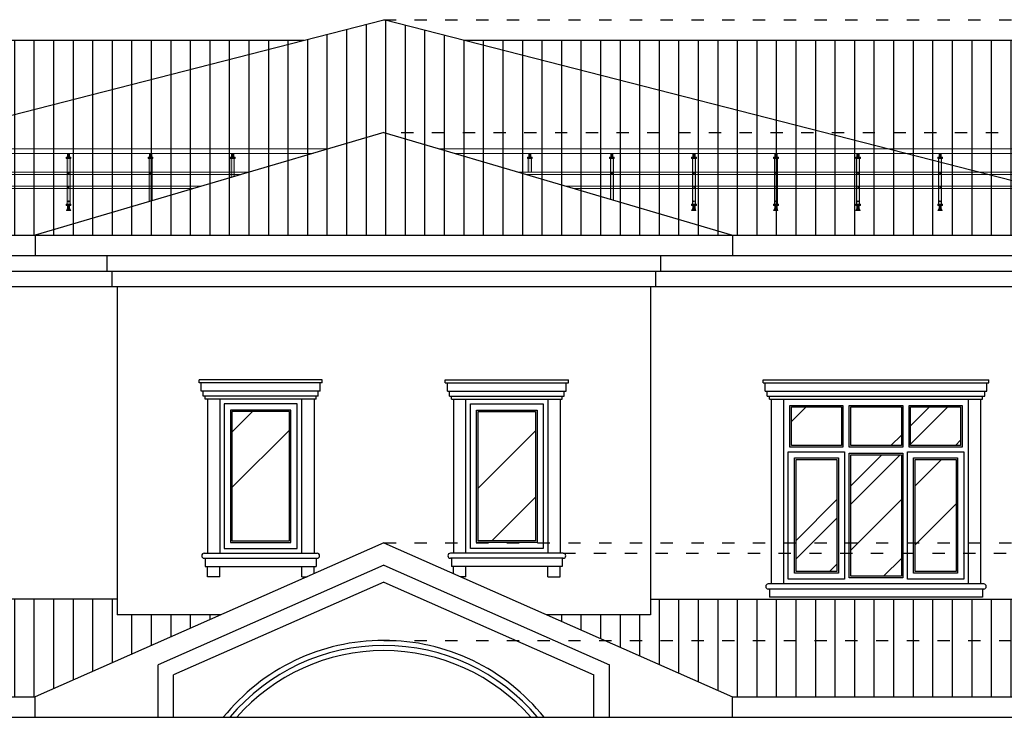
# Model space of a CAD drawing. Header units: millimetres. Extents: x 1112040 to 6903494, y -332921 to -150905.
# Tile 112 of 150: x 1897682 to 1907283, y -225828 to -219028. Entities that reach past the tile are written whole.
import ezdxf

# ---------------------------------------------------------------- set-up
doc = ezdxf.new("R2010")
doc.units = ezdxf.units.MM
doc.linetypes.add('ACAD_ISO03W100', pattern=[30, 12, -18])
doc.layers.add('PDF3_Geometry', color=7, linetype='Continuous')
doc.layers.add('PDF3_Solid Fills', color=7, linetype='Continuous', true_color=0xffffff)
doc.styles.get("Standard").update_dxf_attribs({"font": 'isocpeui.ttf'})

msp = doc.modelspace()

# ---------------------------------------------------------------- hatches: boundary and pattern name
h = msp.add_hatch()
h.set_pattern_fill('ANSI31', color=1, scale=60, angle=45, style=0)
h.set_pattern_definition([(90, (1883536.28, -187178.82), (-190.5, 4e-14), [])])
h.paths.add_polyline_path([(1900450.9, -219228.1), (1890212.6, -219228.1), (1890212.6, -220662.2), (1892031.8, -221128.1), (1893031.8, -221128.1)])
h.paths.add_polyline_path([(1901231.8, -220128.1), (1904631.8, -221128.1), (1909431.8, -221128.1), (1901231.8, -219028.1), (1893031.8, -221128.1), (1897831.8, -221128.1)])
h.paths.add_polyline_path([(1901231.8, -220128.1), (1897831.8, -221128.1), (1904631.8, -221128.1)])
h.paths.add_polyline_path([(1915339.5, -219228.1), (1902012.8, -219228.1), (1909431.8, -221128.1), (1915339.5, -221128.1)])
h.paths.add_polyline_path([(1914745, -225066.6), (1916067.3, -224665.4), (1915664.9, -224528.1), (1908631.8, -224528.1), (1908631.8, -224678.1), (1903831.8, -224678.1), (1903831.8, -224828.1), (1902818.5, -224828.1), (1904631.8, -225628.1), (1913431.8, -225628.1), (1915128.1, -225193.7)])
h.paths.add_polyline_path([(1899645.2, -224828.1), (1898631.8, -224828.1), (1898631.8, -224678.1), (1893831.8, -224678.1), (1893831.8, -224528.1), (1891231.8, -224528.1), (1891231.8, -224828.1), (1895031.8, -225628.1), (1897831.8, -225628.1)])
h = msp.add_hatch()
h.set_pattern_fill('AR-RROOF', color=4, scale=50, angle=45, style=0)
h.set_pattern_definition([(45, (1883536.3, -187178.8), (1077.63, 2873.682), [19050, -2540, 6350, -1270]), (45, (1884281.6, -185535.4), (-2092.4, 296.35), [3810, -419.1, 7620, -952.5]), (45, (1883222, -185966.5), (4068.056, 5271.41), [10160, -1778, 5080, -1270])])
h.paths.add_polyline_path([(1893056.8, -222803.1), (1892006.8, -222803.1), (1892006.8, -223178.8), (1893056.8, -223178.8)])
h.paths.add_polyline_path([(1892449.8, -223313.8), (1892051.8, -223313.8), (1892051.8, -224408.1), (1892449.8, -224408.1)])
h.paths.add_polyline_path([(1893011.8, -223313.8), (1892613.8, -223313.8), (1892613.8, -224408.1), (1893011.8, -224408.1)])
h.paths.add_polyline_path([(1893056.8, -227103.1), (1892006.8, -227103.1), (1892006.8, -227528.8), (1893056.8, -227528.8)])
h.paths.add_polyline_path([(1892449.8, -227663.8), (1892051.8, -227663.8), (1892051.8, -228908.1), (1892449.8, -228908.1)])
h.paths.add_polyline_path([(1893011.8, -227663.8), (1892613.8, -227663.8), (1892613.8, -228908.1), (1893011.8, -228908.1)])
h.paths.add_polyline_path([(1896094.8, -227103.1), (1895606.8, -227103.1), (1895606.8, -227528.8), (1896094.8, -227528.8)])
h.paths.add_polyline_path([(1896678.8, -227103.1), (1896184.8, -227103.1), (1896184.8, -227528.8), (1896678.8, -227528.8)])
h.paths.add_polyline_path([(1897256.8, -227103.1), (1896768.8, -227103.1), (1896768.8, -227528.8), (1897256.8, -227528.8)])
h.paths.add_polyline_path([(1897211.8, -227663.8), (1896813.8, -227663.8), (1896813.8, -228908.1), (1897211.8, -228908.1)])
h.paths.add_polyline_path([(1896678.8, -227618.8), (1896184.8, -227618.8), (1896184.8, -228928.1), (1896678.8, -228928.1)])
h.paths.add_polyline_path([(1896049.8, -227663.8), (1895651.8, -227663.8), (1895651.8, -228908.1), (1896049.8, -228908.1)])
h.paths.add_polyline_path([(1896049.8, -223313.8), (1895651.8, -223313.8), (1895651.8, -224408.1), (1896049.8, -224408.1)])
h.paths.add_polyline_path([(1896094.8, -222803.1), (1895606.8, -222803.1), (1895606.8, -223178.8), (1896094.8, -223178.8)])
h.paths.add_polyline_path([(1896678.8, -222803.1), (1896184.8, -222803.1), (1896184.8, -223178.8), (1896678.8, -223178.8)])
h.paths.add_polyline_path([(1896678.8, -223268.8), (1896184.8, -223268.8), (1896184.8, -224453.1), (1896678.8, -224453.1)])
h.paths.add_polyline_path([(1897211.8, -223313.8), (1896813.8, -223313.8), (1896813.8, -224408.1), (1897211.8, -224408.1)])
h.paths.add_polyline_path([(1897256.8, -222803.1), (1896768.8, -222803.1), (1896768.8, -223178.8), (1897256.8, -223178.8)])
h.paths.add_polyline_path([(1900311.8, -222848.1), (1899751.8, -222848.1), (1899751.8, -224108.1), (1900311.8, -224108.1)])
h.paths.add_polyline_path([(1902711.8, -222848.1), (1902151.8, -222848.1), (1902151.8, -224108.1), (1902711.8, -224108.1)])
h.paths.add_polyline_path([(1901916.8, -227103.1), (1900546.8, -227103.1), (1900546.8, -227528.8), (1901916.8, -227528.8)])
h.paths.add_polyline_path([(1900456.8, -227103.1), (1900106.8, -227103.1), (1900106.8, -227528.8), (1900456.8, -227528.8)])
h.paths.add_polyline_path([(1900456.8, -227618.8), (1900106.8, -227618.8), (1900106.8, -229203.4), (1900456.8, -229203.4)])
h.paths.add_polyline_path([(1900456.8, -229293.4), (1900106.8, -229293.4), (1900106.8, -229853.1), (1900456.8, -229853.1)])
h.paths.add_polyline_path([(1901141.8, -227663.8), (1900591.8, -227663.8), (1900591.8, -229203.4), (1901141.8, -229203.4)])
h.paths.add_polyline_path([(1901141.8, -229293.4), (1900591.8, -229293.4), (1900591.8, -229808.1), (1901141.8, -229808.1)])
h.paths.add_polyline_path([(1901871.8, -229293.4), (1901321.8, -229293.4), (1901321.8, -229808.1), (1901871.8, -229808.1)])
h.paths.add_polyline_path([(1901871.8, -227663.8), (1901321.8, -227663.8), (1901321.8, -229203.4), (1901871.8, -229203.4)])
h.paths.add_polyline_path([(1902356.8, -227103.1), (1902006.8, -227103.1), (1902006.8, -227528.8), (1902356.8, -227528.8)])
h.paths.add_polyline_path([(1902356.8, -227618.8), (1902006.8, -227618.8), (1902006.8, -229203.4), (1902356.8, -229203.4)])
h.paths.add_polyline_path([(1902356.8, -229293.4), (1902006.8, -229293.4), (1902006.8, -229853.1), (1902356.8, -229853.1)])
h.paths.add_polyline_path([(1905649.8, -227663.8), (1905251.8, -227663.8), (1905251.8, -228908.1), (1905649.8, -228908.1)])
h.paths.add_polyline_path([(1905694.8, -227103.1), (1905206.8, -227103.1), (1905206.8, -227528.8), (1905694.8, -227528.8)])
h.paths.add_polyline_path([(1906278.8, -227103.1), (1905784.8, -227103.1), (1905784.8, -227528.8), (1906278.8, -227528.8)])
h.paths.add_polyline_path([(1906856.8, -227103.1), (1906368.8, -227103.1), (1906368.8, -227528.8), (1906856.8, -227528.8)])
h.paths.add_polyline_path([(1906811.8, -227663.8), (1906413.8, -227663.8), (1906413.8, -228908.1), (1906811.8, -228908.1)])
h.paths.add_polyline_path([(1906278.8, -227618.8), (1905784.8, -227618.8), (1905784.8, -228928.1), (1906278.8, -228928.1)])
h.paths.add_polyline_path([(1905649.8, -223313.8), (1905251.8, -223313.8), (1905251.8, -224408.1), (1905649.8, -224408.1)])
h.paths.add_polyline_path([(1905694.8, -222803.1), (1905206.8, -222803.1), (1905206.8, -223178.8), (1905694.8, -223178.8)])
h.paths.add_polyline_path([(1906278.8, -222803.1), (1905784.8, -222803.1), (1905784.8, -223178.8), (1906278.8, -223178.8)])
h.paths.add_polyline_path([(1906856.8, -222803.1), (1906368.8, -222803.1), (1906368.8, -223178.8), (1906856.8, -223178.8)])
h.paths.add_polyline_path([(1906811.8, -223313.8), (1906413.8, -223313.8), (1906413.8, -224408.1), (1906811.8, -224408.1)])
h.paths.add_polyline_path([(1906278.8, -223268.8), (1905784.8, -223268.8), (1905784.8, -224453.1), (1906278.8, -224453.1)])
h.paths.add_polyline_path([(1910456.8, -222803.1), (1909406.8, -222803.1), (1909406.8, -223178.8), (1910456.8, -223178.8)])
h.paths.add_polyline_path([(1909849.8, -223313.8), (1909451.8, -223313.8), (1909451.8, -224408.1), (1909849.8, -224408.1)])
h.paths.add_polyline_path([(1910411.8, -223313.8), (1910013.8, -223313.8), (1910013.8, -224408.1), (1910411.8, -224408.1)])
h.paths.add_polyline_path([(1910456.8, -227103.1), (1909406.8, -227103.1), (1909406.8, -227528.8), (1910456.8, -227528.8)])
h.paths.add_polyline_path([(1909849.8, -227663.8), (1909451.8, -227663.8), (1909451.8, -228908.1), (1909849.8, -228908.1)])
h.paths.add_polyline_path([(1910411.8, -227663.8), (1910013.8, -227663.8), (1910013.8, -228908.1), (1910411.8, -228908.1)])

# ---------------------------------------------------------------- linework, layer by layer
for p, q in [((1893031.8, -221128.1), (1901231.8, -219028.1)), ((1909431.8, -221128.1), (1901231.8, -219028.1)), ((1890212.6, -219228.1), (1900450.9, -219228.1)), ((1902012.8, -219228.1), (1915339.5, -219228.1)), ((1901231.8, -220128.1), (1897831.8, -221128.1)), ((1901231.8, -220128.1), (1904631.8, -221128.1)), ((1892031.8, -221128.1), (1915339.5, -221128.1)), ((1897831.8, -221128.1), (1897831.8, -221328.1)), ((1904631.8, -221128.1), (1904631.8, -221328.1)), ((1892031.8, -221328.1), (1915339.5, -221328.1)), ((1898531.8, -221328.1), (1898531.8, -221478.1)), ((1903931.8, -221328.1), (1903931.8, -221478.1)), ((1891331.8, -221478.1), (1915339.5, -221478.1)), ((1898581.8, -221478.1), (1898581.8, -221628.1)), ((1903881.8, -221478.1), (1903881.8, -221628.1)), ((1891281.8, -221628.1), (1915339.5, -221628.1)), ((1898631.8, -221628.1), (1898631.8, -224828.1)), ((1903831.8, -221628.1), (1903831.8, -224828.1)), ((1900631.8, -222538.1), (1899431.8, -222538.1)), ((1899431.8, -222568.1), (1899431.8, -222538.1)), ((1900631.8, -222568.1), (1900631.8, -222538.1)), ((1901831.8, -222538.1), (1903031.8, -222538.1)), ((1901831.8, -222568.1), (1901831.8, -222538.1)), ((1903031.8, -222568.1), (1903031.8, -222538.1)), ((1904931.8, -222538.1), (1907131.8, -222538.1)), ((1904931.8, -222568.1), (1904931.8, -222538.1)), ((1907131.8, -222568.1), (1907131.8, -222538.1)), ((1900631.8, -222568.1), (1899431.8, -222568.1)), ((1899451.8, -222648.1), (1899451.8, -222568.1)), ((1900611.8, -222648.1), (1900611.8, -222568.1)), ((1901831.8, -222568.1), (1903031.8, -222568.1)), ((1901851.8, -222648.1), (1901851.8, -222568.1)), ((1903011.8, -222648.1), (1903011.8, -222568.1)), ((1904931.8, -222568.1), (1907131.8, -222568.1)), ((1904951.8, -222648.1), (1904951.8, -222568.1)), ((1907111.8, -222648.1), (1907111.8, -222568.1)), ((1900611.8, -222648.1), (1899451.8, -222648.1)), ((1899471.8, -222698.1), (1899471.8, -222648.1)), ((1900591.8, -222698.1), (1899471.8, -222698.1)), ((1899491.8, -222728.1), (1899491.8, -222698.1)), ((1900571.8, -222728.1), (1899491.8, -222728.1)), ((1899511.8, -222728.1), (1899511.8, -224228.1)), ((1899631.8, -222728.1), (1899631.8, -224228.1)), ((1900431.8, -224228.1), (1900431.8, -222728.1)), ((1900551.8, -222728.1), (1900551.8, -224228.1)), ((1900571.8, -222728.1), (1900571.8, -222698.1)), ((1900591.8, -222698.1), (1900591.8, -222648.1)), ((1901851.8, -222648.1), (1903011.8, -222648.1)), ((1901871.8, -222698.1), (1901871.8, -222648.1)), ((1901871.8, -222698.1), (1902991.8, -222698.1)), ((1901891.8, -222728.1), (1901891.8, -222698.1)), ((1901891.8, -222728.1), (1902971.8, -222728.1)), ((1901911.8, -222728.1), (1901911.8, -224228.1)), ((1902031.8, -224228.1), (1902031.8, -222728.1)), ((1902831.8, -222728.1), (1902831.8, -224228.1)), ((1902951.8, -222728.1), (1902951.8, -224228.1)), ((1902971.8, -222728.1), (1902971.8, -222698.1)), ((1902991.8, -222698.1), (1902991.8, -222648.1)), ((1904951.8, -222648.1), (1907111.8, -222648.1)), ((1904971.8, -222698.1), (1904971.8, -222648.1)), ((1904971.8, -222698.1), (1907091.8, -222698.1)), ((1904991.8, -222728.1), (1904991.8, -222698.1)), ((1904991.8, -222728.1), (1907071.8, -222728.1)), ((1905011.8, -224528.1), (1905011.8, -222728.1)), ((1905131.8, -224528.1), (1905131.8, -222728.1)), ((1906931.8, -222728.1), (1906931.8, -224528.1)), ((1907051.8, -222728.1), (1907051.8, -224528.1)), ((1907071.8, -222728.1), (1907071.8, -222698.1)), ((1907091.8, -222698.1), (1907091.8, -222648.1)), ((1901231.8, -224128.1), (1897831.8, -225628.1)), ((1901231.8, -224128.1), (1904631.8, -225628.1)), ((1899481.8, -224228.1), (1900581.8, -224228.1)), ((1899481.8, -224278.1), (1900581.8, -224278.1)), ((1899491.8, -224278.1), (1899491.8, -224358.1)), ((1900571.8, -224278.1), (1900571.8, -224358.1)), ((1902981.8, -224228.1), (1901881.8, -224228.1)), ((1902981.8, -224278.1), (1901881.8, -224278.1)), ((1901891.8, -224278.1), (1901891.8, -224358.1)), ((1902971.8, -224278.1), (1902971.8, -224358.1)), ((1901231.8, -224346.7), (1899031.8, -225317.3)), ((1899491.8, -224358.1), (1900571.8, -224358.1)), ((1899511.8, -224458.1), (1899511.8, -224358.1)), ((1899631.8, -224458.1), (1899631.8, -224358.1)), ((1900431.8, -224458.1), (1900431.8, -224358.1)), ((1900551.8, -224428.1), (1900551.8, -224358.1)), ((1901231.8, -224346.7), (1903431.8, -225317.3)), ((1902971.8, -224358.1), (1901891.8, -224358.1)), ((1901911.8, -224428.1), (1901911.8, -224358.1)), ((1902031.8, -224458.1), (1902031.8, -224358.1)), ((1902831.8, -224458.1), (1902831.8, -224358.1)), ((1902951.8, -224458.1), (1902951.8, -224358.1)), ((1899631.8, -224458.1), (1899511.8, -224458.1)), ((1900431.8, -224458.1), (1900483.8, -224458.1)), ((1902031.8, -224458.1), (1901979.8, -224458.1)), ((1902831.8, -224458.1), (1902951.8, -224458.1)), ((1901231.8, -224510.6), (1899181.8, -225415)), ((1901231.8, -224510.6), (1903281.8, -225415)), ((1907081.8, -224528.1), (1904981.8, -224528.1)), ((1907081.8, -224578.1), (1904981.8, -224578.1)), ((1904991.8, -224578.1), (1904991.8, -224658.1)), ((1907071.8, -224658.1), (1904991.8, -224658.1)), ((1907071.8, -224578.1), (1907071.8, -224658.1)), ((1898631.8, -224678.1), (1893831.8, -224678.1)), ((1903831.8, -224678.1), (1908631.8, -224678.1)), ((1899645.2, -224828.1), (1898631.8, -224828.1)), ((1903831.8, -224828.1), (1902818.5, -224828.1)), ((1899031.8, -225828.1), (1899031.8, -225317.3)), ((1903431.8, -225828.1), (1903431.8, -225317.3)), ((1899181.8, -225828.1), (1899181.8, -225415)), ((1903281.8, -225828.1), (1903281.8, -225415)), ((1895031.8, -225628.1), (1897831.8, -225628.1)), ((1897831.8, -225828.1), (1897831.8, -225628.1)), ((1904631.8, -225828.1), (1904631.8, -225628.1)), ((1904631.8, -225628.1), (1913431.8, -225628.1)), ((1895031.8, -225828.1), (1914131.8, -225828.1))]:
    msp.add_line(p, q)
at = {"color": 6, "linetype": 'ACAD_ISO03W100', "ltscale": 10}
for p, q in [((1901231.8, -219028.1), (1915868.7, -219028.1)), ((1901401.8, -220128.1), (1915868.7, -220128.1)), ((1901231.8, -224128.1), (1915590.2, -224128.1)), ((1902981.8, -224228.1), (1916614.5, -224228.1)), ((1901231.8, -225078.1), (1917129.4, -225078.1))]:
    msp.add_line(p, q, dxfattribs=at)
for points in [[(1900431.8, -222728.1), (1899631.8, -222728.1), (1899631.8, -224228.1), (1900431.8, -224228.1)], [(1902031.8, -222728.1), (1902831.8, -222728.1), (1902831.8, -224228.1), (1902031.8, -224228.1)], [(1905131.8, -222728.1), (1906931.8, -222728.1), (1906931.8, -224528.1), (1905131.8, -224528.1)], [(1900386.8, -222773.1), (1899676.8, -222773.1), (1899676.8, -224183.1), (1900386.8, -224183.1)], [(1900326.8, -222833.1), (1899736.8, -222833.1), (1899736.8, -224123.1), (1900326.8, -224123.1)], [(1902076.8, -222773.1), (1902786.8, -222773.1), (1902786.8, -224183.1), (1902076.8, -224183.1)], [(1902136.8, -222833.1), (1902726.8, -222833.1), (1902726.8, -224123.1), (1902136.8, -224123.1)], [(1905191.8, -222788.1), (1905709.8, -222788.1), (1905709.8, -223193.8), (1905191.8, -223193.8)], [(1905206.8, -222803.1), (1905694.8, -222803.1), (1905694.8, -223178.8), (1905206.8, -223178.8)], [(1905769.8, -222788.1), (1906293.8, -222788.1), (1906293.8, -223193.8), (1905769.8, -223193.8)], [(1905784.8, -222803.1), (1906278.8, -222803.1), (1906278.8, -223178.8), (1905784.8, -223178.8)], [(1906353.8, -222788.1), (1906871.8, -222788.1), (1906871.8, -223193.8), (1906353.8, -223193.8)], [(1906368.8, -222803.1), (1906856.8, -222803.1), (1906856.8, -223178.8), (1906368.8, -223178.8)], [(1900311.8, -222848.1), (1899751.8, -222848.1), (1899751.8, -224108.1), (1900311.8, -224108.1)], [(1902151.8, -222848.1), (1902711.8, -222848.1), (1902711.8, -224108.1), (1902151.8, -224108.1)], [(1905176.8, -223238.8), (1905724.8, -223238.8), (1905724.8, -224483.1), (1905176.8, -224483.1)], [(1905236.8, -223298.8), (1905664.8, -223298.8), (1905664.8, -224423.1), (1905236.8, -224423.1)], [(1905251.8, -223313.8), (1905649.8, -223313.8), (1905649.8, -224408.1), (1905251.8, -224408.1)], [(1905769.8, -223253.8), (1906293.8, -223253.8), (1906293.8, -224468.1), (1905769.8, -224468.1)], [(1905784.8, -223268.8), (1906278.8, -223268.8), (1906278.8, -224453.1), (1905784.8, -224453.1)], [(1906338.8, -223238.8), (1906886.8, -223238.8), (1906886.8, -224483.1), (1906338.8, -224483.1)], [(1906398.8, -223298.8), (1906826.8, -223298.8), (1906826.8, -224423.1), (1906398.8, -224423.1)], [(1906413.8, -223313.8), (1906811.8, -223313.8), (1906811.8, -224408.1), (1906413.8, -224408.1)]]:
    msp.add_lwpolyline(points, close=True)
for centre, radius, start, end in [((1899481.8, -224253.1), 25, 90, 270), ((1900581.8, -224253.1), 25, 270, 90), ((1901881.8, -224253.1), 25, 90, 270), ((1902981.8, -224253.1), 25, 270, 90), ((1904981.8, -224553.1), 25, 90, 270), ((1907081.8, -224553.1), 25, 270, 90), ((1901231.8, -227085.2), 2007.1, 38.7802, 141.2198), ((1901231.8, -227085.2), 1957.1, 39.96621, 140.03379), ((1901231.8, -227085.2), 1907.1, 41.23706, 138.76294)]:
    msp.add_arc(centre, radius, start, end)
at = {"layer": 'PDF3_Geometry', "color": 162, "lineweight": 20, "true_color": 0x0037dd}
for points in [[(1900686.9, -220288.3), (1896907.2, -220288.3), (1891060.7, -220288.3), (1891052.3, -220292.6), (1891043.8, -220296.8), (1891039.6, -220305.3), (1891039.6, -220309.5), (1891039.6, -220318), (1891043.8, -220326.4), (1891052.3, -220330.7), (1891060.7, -220330.7), (1897207.8, -220330.7), (1900543, -220330.7)], [(1901776.7, -220288.3), (1905507.6, -220288.3), (1915339.5, -220288.3)], [(1915339.5, -220330.7), (1905207, -220330.7), (1901920.7, -220330.7)], [(1898973.1, -220792.4), (1898973.1, -220381.5), (1898960.4, -220381.5), (1898943.5, -220381.5), (1898943.5, -220801.1)], [(1898943.5, -220801.1), (1898943.5, -220381.5), (1898973.1, -220381.5), (1898973.1, -220792.4)], [(1899773.2, -220557.1), (1899773.2, -220381.5), (1899756.3, -220381.5), (1899743.6, -220381.5), (1899743.6, -220565.8)], [(1899743.6, -220565.8), (1899743.6, -220381.5), (1899773.2, -220381.5), (1899773.2, -220557.1)], [(1902641.5, -220514.6), (1902641.5, -220381.5), (1902658.5, -220381.5), (1902671.2, -220381.5), (1902671.2, -220514.6)], [(1902671.2, -220514.6), (1902671.2, -220381.5), (1902641.5, -220381.5), (1902641.5, -220514.6)], [(1903441.7, -220778), (1903441.7, -220381.5), (1903454.4, -220381.5), (1903471.3, -220381.5), (1903471.3, -220786.7)], [(1903471.3, -220786.7), (1903471.3, -220381.5), (1903441.7, -220381.5), (1903441.7, -220778)], [(1891060.7, -220514.6), (1899917.6, -220514.6)], [(1915339.5, -220514.6), (1902546, -220514.6)], [(1899845.7, -220535.8), (1891060.7, -220535.8)], [(1902618, -220535.8), (1915339.5, -220535.8)], [(1891060.7, -220651.3), (1899452.9, -220651.3)], [(1899380.9, -220672.5), (1891060.7, -220672.5)], [(1915339.5, -220651.3), (1903010.8, -220651.3)], [(1903082.8, -220672.5), (1915339.5, -220672.5)]]:
    msp.add_lwpolyline(points, dxfattribs=at)
for points in [[(1898168.8, -220330.7), (1898147.6, -220330.7), (1898147.6, -220368.8), (1898160.3, -220368.8), (1898168.8, -220368.8)], [(1898168.8, -220368.8), (1898147.6, -220368.8), (1898147.6, -220330.7), (1898168.8, -220330.7)], [(1898968.9, -220330.7), (1898947.7, -220330.7), (1898947.7, -220368.8), (1898956.2, -220368.8), (1898968.9, -220368.8)], [(1898968.9, -220368.8), (1898947.7, -220368.8), (1898947.7, -220330.7), (1898968.9, -220330.7)], [(1899769, -220330.7), (1899747.8, -220330.7), (1899747.8, -220368.8), (1899756.3, -220368.8), (1899769, -220368.8)], [(1899769, -220368.8), (1899747.8, -220368.8), (1899747.8, -220330.7), (1899769, -220330.7)], [(1902645.8, -220330.7), (1902666.9, -220330.7), (1902666.9, -220368.8), (1902658.5, -220368.8), (1902645.8, -220368.8)], [(1902645.8, -220368.8), (1902666.9, -220368.8), (1902666.9, -220330.7), (1902645.8, -220330.7)], [(1903445.9, -220330.7), (1903467.1, -220330.7), (1903467.1, -220368.8), (1903458.6, -220368.8), (1903445.9, -220368.8)], [(1903445.9, -220368.8), (1903467.1, -220368.8), (1903467.1, -220330.7), (1903445.9, -220330.7)], [(1904246, -220330.7), (1904267.2, -220330.7), (1904267.2, -220368.8), (1904254.5, -220368.8), (1904246, -220368.8)], [(1904246, -220368.8), (1904267.2, -220368.8), (1904267.2, -220330.7), (1904246, -220330.7)], [(1905046.2, -220330.7), (1905067.3, -220330.7), (1905067.3, -220368.8), (1905054.6, -220368.8), (1905046.2, -220368.8)], [(1905046.2, -220368.8), (1905067.3, -220368.8), (1905067.3, -220330.7), (1905046.2, -220330.7)], [(1905846.3, -220330.7), (1905867.5, -220330.7), (1905867.5, -220368.8), (1905854.8, -220368.8), (1905846.3, -220368.8)], [(1905846.3, -220368.8), (1905867.5, -220368.8), (1905867.5, -220330.7), (1905846.3, -220330.7)], [(1906646.4, -220330.7), (1906667.6, -220330.7), (1906667.6, -220368.8), (1906654.9, -220368.8), (1906646.4, -220368.8)], [(1906646.4, -220368.8), (1906667.6, -220368.8), (1906667.6, -220330.7), (1906646.4, -220330.7)], [(1898181.5, -220368.8), (1898160.3, -220368.8), (1898134.9, -220368.8), (1898134.9, -220381.5), (1898160.3, -220381.5), (1898173, -220381.5), (1898181.5, -220381.5)], [(1898134.9, -220381.5), (1898134.9, -220368.8), (1898181.5, -220368.8), (1898181.5, -220381.5)], [(1898173, -220381.5), (1898160.3, -220381.5), (1898143.4, -220381.5), (1898143.4, -220826), (1898160.3, -220826), (1898173, -220826)], [(1898143.4, -220826), (1898143.4, -220381.5), (1898173, -220381.5), (1898173, -220826)], [(1898981.6, -220368.8), (1898960.4, -220368.8), (1898956.2, -220368.8), (1898935, -220368.8), (1898935, -220381.5), (1898956.2, -220381.5), (1898973.1, -220381.5), (1898981.6, -220381.5)], [(1898935, -220381.5), (1898935, -220368.8), (1898981.6, -220368.8), (1898981.6, -220381.5)], [(1899781.7, -220368.8), (1899756.3, -220368.8), (1899735.1, -220368.8), (1899735.1, -220381.5), (1899756.3, -220381.5), (1899773.2, -220381.5), (1899781.7, -220381.5)], [(1899735.1, -220381.5), (1899735.1, -220368.8), (1899781.7, -220368.8), (1899781.7, -220381.5)], [(1902633.1, -220368.8), (1902658.5, -220368.8), (1902679.6, -220368.8), (1902679.6, -220381.5), (1902658.5, -220381.5), (1902641.5, -220381.5), (1902633.1, -220381.5)], [(1902679.6, -220381.5), (1902679.6, -220368.8), (1902633.1, -220368.8), (1902633.1, -220381.5)], [(1903433.2, -220368.8), (1903454.4, -220368.8), (1903458.6, -220368.8), (1903479.8, -220368.8), (1903479.8, -220381.5), (1903458.6, -220381.5), (1903441.7, -220381.5), (1903433.2, -220381.5)], [(1903479.8, -220381.5), (1903479.8, -220368.8), (1903433.2, -220368.8), (1903433.2, -220381.5)], [(1904233.3, -220368.8), (1904254.5, -220368.8), (1904279.9, -220368.8), (1904279.9, -220381.5), (1904254.5, -220381.5), (1904241.8, -220381.5), (1904233.3, -220381.5)], [(1904279.9, -220381.5), (1904279.9, -220368.8), (1904233.3, -220368.8), (1904233.3, -220381.5)], [(1904241.8, -220381.5), (1904254.5, -220381.5), (1904271.4, -220381.5), (1904271.4, -220826), (1904254.5, -220826), (1904241.8, -220826)], [(1904271.4, -220826), (1904271.4, -220381.5), (1904241.8, -220381.5), (1904241.8, -220826)], [(1905033.5, -220368.8), (1905054.6, -220368.8), (1905080, -220368.8), (1905080, -220381.5), (1905054.6, -220381.5), (1905041.9, -220381.5), (1905033.5, -220381.5)], [(1905080, -220381.5), (1905080, -220368.8), (1905033.5, -220368.8), (1905033.5, -220381.5)], [(1905041.9, -220381.5), (1905054.6, -220381.5), (1905071.6, -220381.5), (1905071.6, -220826), (1905054.6, -220826), (1905041.9, -220826)], [(1905071.6, -220826), (1905071.6, -220381.5), (1905041.9, -220381.5), (1905041.9, -220826)], [(1905833.6, -220368.8), (1905854.8, -220368.8), (1905880.2, -220368.8), (1905880.2, -220381.5), (1905854.8, -220381.5), (1905842.1, -220381.5), (1905833.6, -220381.5)], [(1905880.2, -220381.5), (1905880.2, -220368.8), (1905833.6, -220368.8), (1905833.6, -220381.5)], [(1905842.1, -220381.5), (1905854.8, -220381.5), (1905871.7, -220381.5), (1905871.7, -220826), (1905854.8, -220826), (1905842.1, -220826)], [(1905871.7, -220826), (1905871.7, -220381.5), (1905842.1, -220381.5), (1905842.1, -220826)], [(1906633.7, -220368.8), (1906654.9, -220368.8), (1906680.3, -220368.8), (1906680.3, -220381.5), (1906654.9, -220381.5), (1906642.2, -220381.5), (1906633.7, -220381.5)], [(1906680.3, -220381.5), (1906680.3, -220368.8), (1906633.7, -220368.8), (1906633.7, -220381.5)], [(1906642.2, -220381.5), (1906654.9, -220381.5), (1906671.8, -220381.5), (1906671.8, -220826), (1906654.9, -220826), (1906642.2, -220826)], [(1906671.8, -220826), (1906671.8, -220381.5), (1906642.2, -220381.5), (1906642.2, -220826)], [(1898181.5, -220826), (1898160.3, -220826), (1898134.9, -220826), (1898134.9, -220838.7), (1898160.3, -220838.7), (1898168.8, -220838.7), (1898181.5, -220838.7)], [(1898134.9, -220838.7), (1898134.9, -220826), (1898181.5, -220826), (1898181.5, -220838.7)], [(1898168.8, -220864.1), (1898160.3, -220864.1), (1898147.6, -220864.1), (1898139.1, -220889.5), (1898160.3, -220889.5), (1898181.5, -220889.5)], [(1898147.6, -220864.1), (1898168.8, -220864.1), (1898181.5, -220889.5), (1898139.1, -220889.5)], [(1898168.8, -220838.7), (1898160.3, -220838.7), (1898147.6, -220838.7), (1898147.6, -220864.1), (1898160.3, -220864.1), (1898168.8, -220864.1)], [(1898147.6, -220838.7), (1898168.8, -220838.7), (1898168.8, -220864.1), (1898147.6, -220864.1)], [(1904233.3, -220826), (1904254.5, -220826), (1904279.9, -220826), (1904279.9, -220838.7), (1904254.5, -220838.7), (1904246, -220838.7), (1904233.3, -220838.7)], [(1904279.9, -220838.7), (1904279.9, -220826), (1904233.3, -220826), (1904233.3, -220838.7)], [(1904246, -220864.1), (1904254.5, -220864.1), (1904267.2, -220864.1), (1904275.7, -220889.5), (1904254.5, -220889.5), (1904233.3, -220889.5)], [(1904267.2, -220864.1), (1904246, -220864.1), (1904233.3, -220889.5), (1904275.7, -220889.5)], [(1904246, -220838.7), (1904254.5, -220838.7), (1904267.2, -220838.7), (1904267.2, -220864.1), (1904254.5, -220864.1), (1904246, -220864.1)], [(1904267.2, -220838.7), (1904246, -220838.7), (1904246, -220864.1), (1904267.2, -220864.1)], [(1905033.5, -220826), (1905054.6, -220826), (1905080, -220826), (1905080, -220838.7), (1905054.6, -220838.7), (1905046.2, -220838.7), (1905033.5, -220838.7)], [(1905080, -220838.7), (1905080, -220826), (1905033.5, -220826), (1905033.5, -220838.7)], [(1905046.2, -220864.1), (1905054.6, -220864.1), (1905067.3, -220864.1), (1905075.8, -220889.5), (1905054.6, -220889.5), (1905033.5, -220889.5)], [(1905067.3, -220864.1), (1905046.2, -220864.1), (1905033.5, -220889.5), (1905075.8, -220889.5)], [(1905046.2, -220838.7), (1905054.6, -220838.7), (1905067.3, -220838.7), (1905067.3, -220864.1), (1905054.6, -220864.1), (1905046.2, -220864.1)], [(1905067.3, -220838.7), (1905046.2, -220838.7), (1905046.2, -220864.1), (1905067.3, -220864.1)], [(1905833.6, -220826), (1905854.8, -220826), (1905880.2, -220826), (1905880.2, -220838.7), (1905854.8, -220838.7), (1905846.3, -220838.7), (1905833.6, -220838.7)], [(1905880.2, -220838.7), (1905880.2, -220826), (1905833.6, -220826), (1905833.6, -220838.7)], [(1905846.3, -220864.1), (1905854.8, -220864.1), (1905867.5, -220864.1), (1905875.9, -220889.5), (1905854.8, -220889.5), (1905833.6, -220889.5)], [(1905867.5, -220864.1), (1905846.3, -220864.1), (1905833.6, -220889.5), (1905875.9, -220889.5)], [(1905846.3, -220838.7), (1905854.8, -220838.7), (1905867.5, -220838.7), (1905867.5, -220864.1), (1905854.8, -220864.1), (1905846.3, -220864.1)], [(1905867.5, -220838.7), (1905846.3, -220838.7), (1905846.3, -220864.1), (1905867.5, -220864.1)], [(1906633.7, -220826), (1906654.9, -220826), (1906680.3, -220826), (1906680.3, -220838.7), (1906654.9, -220838.7), (1906646.4, -220838.7), (1906633.7, -220838.7)], [(1906680.3, -220838.7), (1906680.3, -220826), (1906633.7, -220826), (1906633.7, -220838.7)], [(1906646.4, -220864.1), (1906654.9, -220864.1), (1906667.6, -220864.1), (1906676.1, -220889.5), (1906654.9, -220889.5), (1906633.7, -220889.5)], [(1906667.6, -220864.1), (1906646.4, -220864.1), (1906633.7, -220889.5), (1906676.1, -220889.5)], [(1906646.4, -220838.7), (1906654.9, -220838.7), (1906667.6, -220838.7), (1906667.6, -220864.1), (1906654.9, -220864.1), (1906646.4, -220864.1)], [(1906667.6, -220838.7), (1906646.4, -220838.7), (1906646.4, -220864.1), (1906667.6, -220864.1)]]:
    msp.add_lwpolyline(points, close=True, dxfattribs=at)
at = {"layer": 'PDF3_Geometry', "color": 7, "lineweight": 0, "true_color": 0xffffff}
for points in [[(1898134.9, -220381.5), (1898134.9, -220368.8)], [(1898143.4, -220826), (1898143.4, -220381.5)], [(1898168.8, -220368.8), (1898147.6, -220368.8)], [(1898935, -220381.5), (1898935, -220368.8)], [(1898943.5, -220801.1), (1898943.5, -220381.5)], [(1898968.9, -220368.8), (1898947.7, -220368.8)], [(1899735.1, -220381.5), (1899735.1, -220368.8)], [(1899743.6, -220565.8), (1899743.6, -220381.5)], [(1899769, -220368.8), (1899747.8, -220368.8)], [(1902645.8, -220368.8), (1902666.9, -220368.8)], [(1902671.2, -220514.6), (1902671.2, -220381.5)], [(1902679.6, -220381.5), (1902679.6, -220368.8)], [(1903445.9, -220368.8), (1903467.1, -220368.8)], [(1903471.3, -220786.7), (1903471.3, -220381.5)], [(1903479.8, -220381.5), (1903479.8, -220368.8)], [(1904246, -220368.8), (1904267.2, -220368.8)], [(1904271.4, -220826), (1904271.4, -220381.5)], [(1904279.9, -220381.5), (1904279.9, -220368.8)], [(1905046.2, -220368.8), (1905067.3, -220368.8)], [(1905071.6, -220826), (1905071.6, -220381.5)], [(1905080, -220381.5), (1905080, -220368.8)], [(1905846.3, -220368.8), (1905867.5, -220368.8)], [(1905871.7, -220826), (1905871.7, -220381.5)], [(1905880.2, -220381.5), (1905880.2, -220368.8)], [(1906646.4, -220368.8), (1906667.6, -220368.8)], [(1906671.8, -220826), (1906671.8, -220381.5)], [(1906680.3, -220381.5), (1906680.3, -220368.8)], [(1898164.5, -220525.4), (1898156.1, -220521.2), (1898164.5, -220525.4), (1898151.8, -220521.2)], [(1898151.8, -220525.4), (1898160.3, -220529.6), (1898151.8, -220525.4)], [(1898160.3, -220521.2), (1898164.5, -220521.2), (1898156.1, -220521.2), (1898164.5, -220521.2)], [(1898156.1, -220525.4), (1898160.3, -220529.6), (1898156.1, -220525.4)], [(1898956.2, -220521.2), (1898964.7, -220525.4), (1898952, -220521.2), (1898964.7, -220525.4)], [(1898960.4, -220521.2), (1898964.7, -220521.2), (1898956.2, -220521.2), (1898964.7, -220521.2)], [(1903454.4, -220521.2), (1903450.1, -220521.2), (1903458.6, -220521.2), (1903450.1, -220521.2)], [(1903458.6, -220521.2), (1903450.1, -220525.4), (1903462.8, -220521.2), (1903450.1, -220525.4)], [(1904254.5, -220521.2), (1904250.3, -220521.2), (1904258.7, -220521.2), (1904250.3, -220521.2)], [(1904250.3, -220525.4), (1904258.7, -220521.2), (1904250.3, -220525.4), (1904263, -220521.2)], [(1904263, -220525.4), (1904254.5, -220529.6), (1904263, -220525.4)], [(1904258.7, -220525.4), (1904254.5, -220529.6), (1904258.7, -220525.4)], [(1905054.6, -220521.2), (1905050.4, -220521.2), (1905058.9, -220521.2), (1905050.4, -220521.2)], [(1905050.4, -220525.4), (1905058.9, -220521.2), (1905050.4, -220525.4), (1905063.1, -220521.2)], [(1905063.1, -220525.4), (1905054.6, -220529.6), (1905063.1, -220525.4)], [(1905058.9, -220525.4), (1905054.6, -220529.6), (1905058.9, -220525.4)], [(1905854.8, -220521.2), (1905850.5, -220521.2), (1905859, -220521.2), (1905850.5, -220521.2)], [(1905850.5, -220525.4), (1905859, -220521.2), (1905850.5, -220525.4), (1905863.2, -220521.2)], [(1905863.2, -220525.4), (1905854.8, -220529.6), (1905863.2, -220525.4)], [(1905859, -220525.4), (1905854.8, -220529.6), (1905859, -220525.4)], [(1906654.9, -220521.2), (1906650.7, -220521.2), (1906659.1, -220521.2), (1906650.7, -220521.2)], [(1906650.7, -220525.4), (1906659.1, -220521.2), (1906650.7, -220525.4), (1906659.1, -220521.2)], [(1906663.4, -220525.4), (1906654.9, -220529.6), (1906659.1, -220525.4), (1906654.9, -220529.6), (1906659.1, -220525.4)], [(1898160.3, -220656.6), (1898156.1, -220656.6), (1898160.3, -220660.9), (1898156.1, -220656.6), (1898160.3, -220660.9), (1898151.8, -220656.6)], [(1898160.3, -220660.9), (1898151.8, -220660.9), (1898160.3, -220665.1), (1898151.8, -220660.9), (1898160.3, -220665.1), (1898151.8, -220665.1), (1898156.1, -220665.1)], [(1904254.5, -220656.6), (1904258.7, -220656.6), (1904254.5, -220660.9), (1904258.7, -220656.6), (1904254.5, -220660.9), (1904263, -220656.6)], [(1904254.5, -220660.9), (1904263, -220660.9), (1904254.5, -220665.1), (1904263, -220660.9), (1904254.5, -220665.1), (1904263, -220665.1), (1904258.7, -220665.1)], [(1905054.6, -220656.6), (1905058.9, -220656.6), (1905054.6, -220660.9), (1905058.9, -220656.6), (1905054.6, -220660.9), (1905063.1, -220656.6)], [(1905054.6, -220660.9), (1905063.1, -220660.9), (1905054.6, -220665.1), (1905063.1, -220660.9), (1905054.6, -220665.1), (1905063.1, -220665.1), (1905058.9, -220665.1)], [(1905854.8, -220656.6), (1905859, -220656.6), (1905854.8, -220660.9), (1905859, -220656.6), (1905854.8, -220660.9), (1905863.2, -220656.6)], [(1905854.8, -220660.9), (1905863.2, -220660.9), (1905854.8, -220665.1), (1905863.2, -220660.9), (1905854.8, -220665.1), (1905863.2, -220665.1), (1905859, -220665.1)], [(1906654.9, -220656.6), (1906659.1, -220656.6), (1906654.9, -220660.9), (1906659.1, -220656.6), (1906654.9, -220660.9), (1906663.4, -220656.6)], [(1906654.9, -220660.9), (1906663.4, -220660.9), (1906654.9, -220665.1), (1906663.4, -220660.9), (1906654.9, -220665.1), (1906663.4, -220665.1), (1906659.1, -220665.1)], [(1898151.8, -220796.4), (1898164.5, -220800.6)], [(1898160.3, -220800.6), (1898151.8, -220800.6), (1898160.3, -220804.8), (1898156.1, -220800.6), (1898160.3, -220804.8)], [(1898160.3, -220796.4), (1898160.3, -220792.1), (1898164.5, -220796.4), (1898156.1, -220792.1)], [(1898164.5, -220796.4), (1898156.1, -220796.4), (1898164.5, -220800.6), (1898156.1, -220796.4)], [(1904254.5, -220796.4), (1904254.5, -220792.1), (1904250.3, -220796.4), (1904258.7, -220792.1)], [(1904250.3, -220796.4), (1904258.7, -220796.4), (1904250.3, -220800.6), (1904258.7, -220796.4)], [(1904263, -220796.4), (1904250.3, -220800.6)], [(1904254.5, -220800.6), (1904263, -220800.6), (1904254.5, -220804.8), (1904258.7, -220800.6), (1904254.5, -220804.8)], [(1905054.6, -220796.4), (1905054.6, -220792.1), (1905050.4, -220796.4), (1905058.9, -220792.1)], [(1905050.4, -220796.4), (1905058.9, -220796.4), (1905050.4, -220800.6), (1905058.9, -220796.4)], [(1905063.1, -220796.4), (1905050.4, -220800.6)], [(1905054.6, -220800.6), (1905063.1, -220800.6), (1905054.6, -220804.8), (1905058.9, -220800.6), (1905054.6, -220804.8)], [(1905854.8, -220796.4), (1905854.8, -220792.1), (1905850.5, -220796.4), (1905859, -220792.1)], [(1905850.5, -220796.4), (1905859, -220796.4), (1905850.5, -220800.6), (1905859, -220796.4)], [(1905863.2, -220796.4), (1905850.5, -220800.6)], [(1905854.8, -220800.6), (1905863.2, -220800.6), (1905854.8, -220804.8), (1905859, -220800.6), (1905854.8, -220804.8)], [(1906654.9, -220796.4), (1906654.9, -220792.1), (1906650.7, -220796.4), (1906659.1, -220792.1)], [(1906650.7, -220796.4), (1906659.1, -220796.4), (1906650.7, -220800.6), (1906659.1, -220796.4), (1906650.7, -220800.6)], [(1906663.4, -220800.6), (1906654.9, -220800.6)], [(1906659.1, -220800.6), (1906654.9, -220804.8), (1906659.1, -220800.6), (1906654.9, -220804.8)], [(1898134.9, -220838.7), (1898134.9, -220826)], [(1898147.6, -220838.7), (1898168.8, -220838.7)], [(1898147.6, -220864.1), (1898168.8, -220864.1)], [(1904267.2, -220838.7), (1904246, -220838.7)], [(1904267.2, -220864.1), (1904246, -220864.1)], [(1904279.9, -220838.7), (1904279.9, -220826)], [(1905067.3, -220838.7), (1905046.2, -220838.7)], [(1905067.3, -220864.1), (1905046.2, -220864.1)], [(1905080, -220838.7), (1905080, -220826)], [(1905867.5, -220838.7), (1905846.3, -220838.7)], [(1905867.5, -220864.1), (1905846.3, -220864.1)], [(1905880.2, -220838.7), (1905880.2, -220826)], [(1906667.6, -220838.7), (1906646.4, -220838.7)], [(1906667.6, -220864.1), (1906646.4, -220864.1)], [(1906680.3, -220838.7), (1906680.3, -220826)]]:
    msp.add_lwpolyline(points, dxfattribs=at)
at = {"layer": 'PDF3_Geometry', "color": 6, "lineweight": 20}
for points in [[(1898160.3, -220521.2), (1898164.5, -220521.2), (1898164.5, -220525.4), (1898160.3, -220529.6), (1898156.1, -220529.6), (1898156.1, -220525.4), (1898151.8, -220525.4), (1898156.1, -220521.2)], [(1898960.4, -220521.2), (1898964.7, -220521.2), (1898964.7, -220525.4), (1898960.4, -220529.6), (1898956.2, -220529.6), (1898952, -220525.4), (1898952, -220521.2), (1898956.2, -220521.2)], [(1903454.4, -220521.2), (1903450.1, -220521.2), (1903450.1, -220525.4), (1903454.4, -220529.6), (1903458.6, -220529.6), (1903462.8, -220525.4), (1903462.8, -220521.2), (1903458.6, -220521.2)], [(1904254.5, -220521.2), (1904250.3, -220521.2), (1904250.3, -220525.4), (1904254.5, -220529.6), (1904258.7, -220529.6), (1904258.7, -220525.4), (1904263, -220525.4), (1904258.7, -220521.2)], [(1905054.6, -220521.2), (1905050.4, -220521.2), (1905050.4, -220525.4), (1905054.6, -220529.6), (1905058.9, -220529.6), (1905058.9, -220525.4), (1905063.1, -220525.4), (1905058.9, -220521.2)], [(1905854.8, -220521.2), (1905850.5, -220521.2), (1905850.5, -220525.4), (1905854.8, -220529.6), (1905859, -220529.6), (1905859, -220525.4), (1905863.2, -220525.4), (1905859, -220521.2)], [(1906654.9, -220521.2), (1906650.7, -220521.2), (1906650.7, -220525.4), (1906654.9, -220529.6), (1906659.1, -220529.6), (1906659.1, -220525.4), (1906663.4, -220525.4), (1906659.1, -220521.2)], [(1898156.1, -220656.6), (1898160.3, -220656.6), (1898160.3, -220660.9), (1898160.3, -220665.1), (1898156.1, -220665.1), (1898151.8, -220665.1), (1898151.8, -220660.9)], [(1904258.7, -220656.6), (1904254.5, -220656.6), (1904254.5, -220660.9), (1904254.5, -220665.1), (1904258.7, -220665.1), (1904263, -220665.1), (1904263, -220660.9)], [(1905058.9, -220656.6), (1905054.6, -220656.6), (1905054.6, -220660.9), (1905054.6, -220665.1), (1905058.9, -220665.1), (1905063.1, -220665.1), (1905063.1, -220660.9)], [(1905859, -220656.6), (1905854.8, -220656.6), (1905854.8, -220660.9), (1905854.8, -220665.1), (1905859, -220665.1), (1905863.2, -220665.1), (1905863.2, -220660.9)], [(1906659.1, -220656.6), (1906654.9, -220656.6), (1906654.9, -220660.9), (1906654.9, -220665.1), (1906659.1, -220665.1), (1906663.4, -220665.1), (1906663.4, -220660.9)], [(1898160.3, -220792.1), (1898160.3, -220796.4), (1898164.5, -220796.4), (1898164.5, -220800.6), (1898160.3, -220804.8), (1898156.1, -220804.8), (1898156.1, -220800.6), (1898151.8, -220800.6), (1898156.1, -220796.4)], [(1904254.5, -220792.1), (1904254.5, -220796.4), (1904250.3, -220796.4), (1904250.3, -220800.6), (1904254.5, -220804.8), (1904258.7, -220804.8), (1904258.7, -220800.6), (1904263, -220800.6), (1904258.7, -220796.4)], [(1905054.6, -220792.1), (1905054.6, -220796.4), (1905050.4, -220796.4), (1905050.4, -220800.6), (1905054.6, -220804.8), (1905058.9, -220804.8), (1905058.9, -220800.6), (1905063.1, -220800.6), (1905058.9, -220796.4)], [(1905854.8, -220792.1), (1905854.8, -220796.4), (1905850.5, -220796.4), (1905850.5, -220800.6), (1905854.8, -220804.8), (1905859, -220804.8), (1905859, -220800.6), (1905863.2, -220800.6), (1905859, -220796.4)], [(1906654.9, -220792.1), (1906654.9, -220796.4), (1906650.7, -220796.4), (1906650.7, -220800.6), (1906654.9, -220804.8), (1906659.1, -220804.8), (1906659.1, -220800.6), (1906663.4, -220800.6), (1906659.1, -220796.4)]]:
    msp.add_lwpolyline(points, close=True, dxfattribs=at)
at = {"layer": 'PDF3_Geometry', "color": 7, "lineweight": 0, "true_color": 0xffffff}
for points in [[(1898952, -220525.4), (1898960.4, -220529.6), (1898952, -220525.4), (1898960.4, -220529.6)], [(1903462.8, -220525.4), (1903454.4, -220529.6), (1903462.8, -220525.4), (1903454.4, -220529.6)]]:
    msp.add_lwpolyline(points, close=True, dxfattribs=at)
at = {"layer": 'PDF3_Solid Fills', "transparency": 33554559}
for points in [[(1898168.8, -220330.7), (1898147.6, -220330.7), (1898168.8, -220368.8)], [(1898147.6, -220330.7), (1898168.8, -220368.8), (1898147.6, -220368.8)], [(1898968.9, -220330.7), (1898947.7, -220330.7), (1898968.9, -220368.8)], [(1898947.7, -220330.7), (1898968.9, -220368.8), (1898947.7, -220368.8)], [(1899769, -220330.7), (1899747.8, -220330.7), (1899769, -220368.8)], [(1899747.8, -220330.7), (1899769, -220368.8), (1899747.8, -220368.8)], [(1902645.8, -220330.7), (1902666.9, -220330.7), (1902645.8, -220368.8)], [(1902666.9, -220330.7), (1902645.8, -220368.8), (1902666.9, -220368.8)], [(1903445.9, -220330.7), (1903467.1, -220330.7), (1903445.9, -220368.8)], [(1903467.1, -220330.7), (1903445.9, -220368.8), (1903467.1, -220368.8)], [(1904246, -220330.7), (1904267.2, -220330.7), (1904246, -220368.8)], [(1904267.2, -220330.7), (1904246, -220368.8), (1904267.2, -220368.8)], [(1905046.2, -220330.7), (1905067.3, -220330.7), (1905046.2, -220368.8)], [(1905067.3, -220330.7), (1905046.2, -220368.8), (1905067.3, -220368.8)], [(1905846.3, -220330.7), (1905867.5, -220330.7), (1905846.3, -220368.8)], [(1905867.5, -220330.7), (1905846.3, -220368.8), (1905867.5, -220368.8)], [(1906646.4, -220330.7), (1906667.6, -220330.7), (1906646.4, -220368.8)], [(1906667.6, -220330.7), (1906646.4, -220368.8), (1906667.6, -220368.8)], [(1898181.5, -220381.5), (1898181.5, -220368.8), (1898134.9, -220381.5)], [(1898181.5, -220368.8), (1898134.9, -220381.5), (1898134.9, -220368.8)], [(1898173, -220826), (1898173, -220381.5), (1898143.4, -220826)], [(1898173, -220381.5), (1898143.4, -220826), (1898143.4, -220381.5)], [(1898981.6, -220381.5), (1898981.6, -220368.8), (1898935, -220381.5)], [(1898981.6, -220368.8), (1898935, -220381.5), (1898935, -220368.8)], [(1898973.1, -220792.4), (1898973.1, -220381.5), (1898943.5, -220801.1)], [(1898973.1, -220381.5), (1898943.5, -220801.1), (1898943.5, -220381.5)], [(1899781.7, -220381.5), (1899781.7, -220368.8), (1899735.1, -220381.5)], [(1899781.7, -220368.8), (1899735.1, -220381.5), (1899735.1, -220368.8)], [(1899773.2, -220557.1), (1899773.2, -220381.5), (1899743.6, -220565.8)], [(1899773.2, -220381.5), (1899743.6, -220565.8), (1899743.6, -220381.5)], [(1902633.1, -220381.5), (1902633.1, -220368.8), (1902679.6, -220381.5)], [(1902633.1, -220368.8), (1902679.6, -220381.5), (1902679.6, -220368.8)], [(1902641.5, -220514.6), (1902641.5, -220381.5), (1902671.2, -220514.6)], [(1902641.5, -220381.5), (1902671.2, -220514.6), (1902671.2, -220381.5)], [(1903433.2, -220381.5), (1903433.2, -220368.8), (1903479.8, -220381.5)], [(1903433.2, -220368.8), (1903479.8, -220381.5), (1903479.8, -220368.8)], [(1903441.7, -220778), (1903441.7, -220381.5), (1903471.3, -220786.7)], [(1903441.7, -220381.5), (1903471.3, -220786.7), (1903471.3, -220381.5)], [(1904233.3, -220381.5), (1904233.3, -220368.8), (1904279.9, -220381.5)], [(1904233.3, -220368.8), (1904279.9, -220381.5), (1904279.9, -220368.8)], [(1904241.8, -220826), (1904241.8, -220381.5), (1904271.4, -220826)], [(1904241.8, -220381.5), (1904271.4, -220826), (1904271.4, -220381.5)], [(1905033.5, -220381.5), (1905033.5, -220368.8), (1905080, -220381.5)], [(1905033.5, -220368.8), (1905080, -220381.5), (1905080, -220368.8)], [(1905041.9, -220826), (1905041.9, -220381.5), (1905071.6, -220826)], [(1905041.9, -220381.5), (1905071.6, -220826), (1905071.6, -220381.5)], [(1905833.6, -220381.5), (1905833.6, -220368.8), (1905880.2, -220381.5)], [(1905833.6, -220368.8), (1905880.2, -220381.5), (1905880.2, -220368.8)], [(1905842.1, -220826), (1905842.1, -220381.5), (1905871.7, -220826)], [(1905842.1, -220381.5), (1905871.7, -220826), (1905871.7, -220381.5)], [(1906633.7, -220381.5), (1906633.7, -220368.8), (1906680.3, -220381.5)], [(1906633.7, -220368.8), (1906680.3, -220381.5), (1906680.3, -220368.8)], [(1906642.2, -220826), (1906642.2, -220381.5), (1906671.8, -220826)], [(1906642.2, -220381.5), (1906671.8, -220826), (1906671.8, -220381.5)], [(1898181.5, -220838.7), (1898181.5, -220826), (1898134.9, -220838.7)], [(1898181.5, -220826), (1898134.9, -220838.7), (1898134.9, -220826)], [(1898139.1, -220889.5), (1898181.5, -220889.5), (1898147.6, -220864.1)], [(1898147.6, -220864.1), (1898168.8, -220864.1), (1898147.6, -220838.7)], [(1898168.8, -220864.1), (1898147.6, -220838.7), (1898168.8, -220838.7)], [(1898181.5, -220889.5), (1898147.6, -220864.1), (1898168.8, -220864.1)], [(1904233.3, -220838.7), (1904233.3, -220826), (1904279.9, -220838.7)], [(1904233.3, -220826), (1904279.9, -220838.7), (1904279.9, -220826)], [(1904275.7, -220889.5), (1904233.3, -220889.5), (1904267.2, -220864.1)], [(1904233.3, -220889.5), (1904267.2, -220864.1), (1904246, -220864.1)], [(1904267.2, -220864.1), (1904246, -220864.1), (1904267.2, -220838.7)], [(1904246, -220864.1), (1904267.2, -220838.7), (1904246, -220838.7)], [(1905033.5, -220838.7), (1905033.5, -220826), (1905080, -220838.7)], [(1905033.5, -220826), (1905080, -220838.7), (1905080, -220826)], [(1905075.8, -220889.5), (1905033.5, -220889.5), (1905067.3, -220864.1)], [(1905033.5, -220889.5), (1905067.3, -220864.1), (1905046.2, -220864.1)], [(1905067.3, -220864.1), (1905046.2, -220864.1), (1905067.3, -220838.7)], [(1905046.2, -220864.1), (1905067.3, -220838.7), (1905046.2, -220838.7)], [(1905833.6, -220838.7), (1905833.6, -220826), (1905880.2, -220838.7)], [(1905833.6, -220826), (1905880.2, -220838.7), (1905880.2, -220826)], [(1905875.9, -220889.5), (1905833.6, -220889.5), (1905867.5, -220864.1)], [(1905833.6, -220889.5), (1905867.5, -220864.1), (1905846.3, -220864.1)], [(1905867.5, -220864.1), (1905846.3, -220864.1), (1905867.5, -220838.7)], [(1905846.3, -220864.1), (1905867.5, -220838.7), (1905846.3, -220838.7)], [(1906633.7, -220838.7), (1906633.7, -220826), (1906680.3, -220838.7)], [(1906633.7, -220826), (1906680.3, -220838.7), (1906680.3, -220826)], [(1906676.1, -220889.5), (1906633.7, -220889.5), (1906667.6, -220864.1)], [(1906633.7, -220889.5), (1906667.6, -220864.1), (1906646.4, -220864.1)], [(1906667.6, -220864.1), (1906646.4, -220864.1), (1906667.6, -220838.7)], [(1906646.4, -220864.1), (1906667.6, -220838.7), (1906646.4, -220838.7)]]:
    msp.add_solid(points, dxfattribs=at)

# ---------------------------------------------------------------- texts
at = {"ltscale": 100, "insert": (1278866.5, -225091.9), "char_height": 812.25, "width": 30724.842, "attachment_point": 1, "line_spacing_factor": 0.862598}
msp.add_mtext("\\pi677.61802;Toshkent viloyati, Qibray tumani, Ma'rifat MFY, Qoramurt \\P\\pi3956.15439;ko'chasida 50 o'rinli “Xospis” binosini qurish \\P\\pi6614.11944;(qo'shimcha ishlar va o'zgarishlar) ", dxfattribs=at)

doc.saveas('drawing.dxf')
